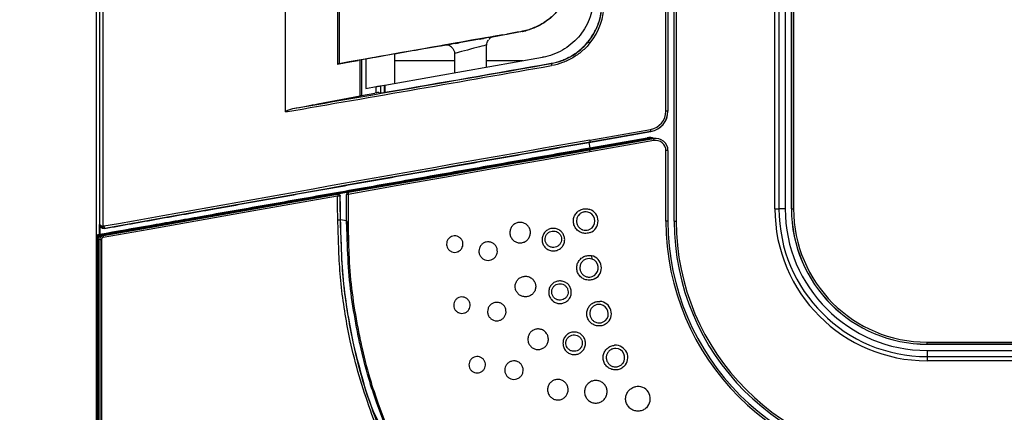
# Model space of a CAD drawing. Header units: millimetres. Extents: x 25 to 1935, y 715 to 2336.
# Tile 5 of 252: x 161 to 209, y 889 to 908. Entities that reach past the tile are written whole.
import ezdxf

# ---------------------------------------------------------------- set-up
doc = ezdxf.new("R2010")
doc.units = ezdxf.units.MM
doc.header["$LTSCALE"] = 2
doc.layers.get('0').update_dxf_attribs({"color": 2})
doc.styles.add('FS2312', font='simsun.ttf', dxfattribs={"width": 0.8})
doc.dimstyles.new('STANDARD$0', dxfattribs={"dimtxt": 3.5, "dimasz": 3, "dimexe": 1.5, "dimexo": 0.5, "dimgap": 1.5, "dimtad": 1, "dimdec": 1, "dimlfac": 5, "dimdsep": 46, "dimtxsty": 'FS2312', "dimblk1": 'OPEN', "dimblk2": 'OPEN', "dimsah": 1, "dimcen": 0, "dimclrd": 4, "dimclre": 4, "dimclrt": 4, "dimadec": 0, "dimazin": 0, "dimtfac": 1, "dimtdec": 1, "dimtmove": 1, "dimatfit": 0, "dimldrblk": 'OPEN', "dimfxl": 1, "dimtolj": 1, "dimtzin": 0, "dimlwd": 18, "dimlwe": 18, "dimarcsym": 1})

# ---------------------------------------------------------------- blocks, each defined once
blk = doc.blocks.new('_OPEN')
at = {"color": 0}
for p, q in [((-0.966, 0.259), (0, 0)), ((0, 0), (-1, 0)), ((0, 0), (-0.966, -0.259))]:
    blk.add_line(p, q, dxfattribs=at)
blk = doc.blocks.new('*D31')
at = {"color": 4, "lineweight": 18, "transparency": 16777216}
for p, q in [((172.361, 1048.811), (138.974, 1048.811)), ((140.474, 1045.811), (140.474, 861.811)), ((172.361, 858.811), (138.974, 858.811))]:
    blk.add_line(p, q, dxfattribs=at)
at = {"layer": 'Defpoints', "color": 0, "transparency": 16777216}
for p in [(172.861, 1048.811), (140.474, 858.811), (172.861, 858.811)]:
    blk.add_point(p, dxfattribs=at)
at = {"color": 4, "lineweight": 18, "transparency": 16777216, "xscale": 3, "yscale": 3, "zscale": 3}
for p, rotation in [((140.474, 1048.811), 90), ((140.474, 858.811), 270)]:
    blk.add_blockref('_OPEN', p, dxfattribs=dict(at, rotation=rotation))
at = {"color": 4, "transparency": 16777216, "insert": (137.224, 953.811), "char_height": 3.5, "attachment_point": 5, "rotation": 90, "style": 'FS2312'}
blk.add_mtext('\\A1;950', dxfattribs=at)

msp = doc.modelspace()

# ---------------------------------------------------------------- linework, layer by layer
at = {"color": 2, "linetype": 'Continuous', "lineweight": 30}
for p, q in [((164.691, 866.78), (164.691, 1040.841)), ((164.86, 898.449), (164.86, 1009.173)), ((164.995, 1009.262), (164.995, 898.36)), ((192.791, 898.611), (192.791, 1009.011)), ((192.891, 1009.011), (192.891, 898.611)), ((197.691, 899.211), (197.691, 1008.411)), ((197.891, 1008.411), (197.891, 899.211)), ((198.191, 1008.411), (198.191, 899.211)), ((198.496, 1008.411), (198.496, 899.211)), ((198.498, 899.211), (198.498, 1008.411)), ((198.598, 1008.411), (198.598, 899.211)), ((173.891, 903.926), (173.891, 1003.696)), ((192.389, 903.955), (192.389, 1003.667)), ((192.489, 1003.667), (192.489, 903.955)), ((192.491, 1003.667), (192.491, 903.955)), ((176.413, 1001.372), (176.413, 906.25)), ((176.492, 1001.357), (176.492, 906.265)), ((184.163, 907.617), (183.521, 907.496)), ((185.422, 907.84), (183.953, 907.564)), ((184.163, 907.617), (184.163, 907.618)), ((184.443, 907.671), (184.664, 907.71)), ((185.422, 907.84), (185.422, 907.842)), ((181.726, 907.173), (180.326, 906.94)), ((182.144, 907.254), (181.52, 907.151)), ((181.52, 907.152), (181.52, 907.151)), ((182.144, 907.254), (182.144, 907.262)), ((182.291, 907.287), (182.33, 907.287)), ((183.289, 907.464), (183.289, 907.463)), ((183.332, 907.463), (183.289, 907.463)), ((183.332, 907.463), (183.332, 907.472)), ((183.521, 907.505), (183.521, 907.496)), ((183.671, 906.101), (183.671, 907.177)), ((179.191, 906.74), (179.191, 905.311)), ((182.111, 906.761), (182.111, 905.826)), ((176.49, 906.263), (177.015, 906.355)), ((177.516, 904.706), (177.516, 906.443)), ((177.58, 906.455), (177.58, 904.72)), ((177.791, 906.492), (177.791, 905.064)), ((182.111, 906.411), (179.191, 906.411)), ((185.43, 906.411), (183.671, 906.411)), ((186.812, 906.276), (186.81, 906.288)), ((178.504, 905.19), (178.695, 905.223)), ((178.504, 905.19), (178.504, 904.86)), ((178.695, 904.869), (178.695, 905.223)), ((178.712, 905.226), (178.712, 904.872)), ((175.46, 904.309), (177.516, 904.706)), ((177.58, 904.726), (178.23, 904.84)), ((177.791, 905.064), (178.305, 905.155)), ((178.305, 904.853), (178.305, 905.155)), ((178.43, 904.872), (178.568, 904.85)), ((192.489, 903.955), (192.389, 903.955)), ((192.489, 903.955), (192.491, 903.955)), ((188.639, 902.436), (191.665, 902.97)), ((188.691, 902.55), (191.647, 903.071)), ((191.664, 902.972), (188.709, 902.451)), ((191.665, 902.97), (191.664, 902.972)), ((188.639, 902.436), (188.686, 902.174)), ((188.674, 902.078), (191.787, 902.627)), ((188.686, 902.174), (191.478, 902.666)), ((188.691, 902.121), (191.487, 902.614)), ((191.804, 902.528), (188.691, 901.979)), ((191.485, 902.627), (188.692, 902.134)), ((191.487, 902.614), (191.485, 902.627)), ((188.682, 902.173), (188.686, 902.174)), ((188.684, 902.12), (188.691, 902.121)), ((188.689, 902.134), (188.691, 902.121)), ((188.692, 902.134), (188.689, 902.134)), ((192.391, 898.611), (192.391, 902.036)), ((192.491, 902.036), (192.391, 902.036)), ((192.491, 902.036), (192.491, 898.611)), ((176.939, 900.009), (176.43, 899.919)), ((176.941, 899.91), (176.857, 899.91)), ((176.546, 899.822), (176.524, 899.818)), ((197.691, 899.211), (197.891, 899.211)), ((198.191, 899.211), (197.891, 899.211)), ((198.496, 899.211), (198.498, 899.211)), ((198.498, 899.211), (198.598, 899.211)), ((176.544, 898.672), (176.565, 898.668)), ((176.859, 898.616), (176.565, 898.668)), ((176.895, 897.625), (176.859, 898.615)), ((192.491, 898.611), (192.391, 898.611)), ((192.791, 898.611), (192.891, 898.611)), ((164.832, 897.975), (164.834, 898.442)), ((164.834, 898.442), (164.86, 898.449)), ((165.104, 898.255), (165.078, 898.247)), ((164.755, 866.844), (164.755, 897.862)), ((164.782, 897.862), (164.755, 897.862)), ((164.763, 897.95), (164.832, 897.975)), ((164.866, 897.712), (164.767, 897.694)), ((164.767, 897.694), (164.767, 870.83)), ((164.925, 897.888), (164.782, 897.862)), ((164.782, 897.862), (164.782, 897.765)), ((164.866, 897.712), (164.933, 897.712)), ((164.866, 871.439), (164.866, 897.712)), ((164.933, 897.712), (164.933, 871.433)), ((164.938, 897.892), (165.034, 897.909)), ((176.894, 897.64), (176.884, 897.941)), ((176.895, 897.61), (176.894, 897.638)), ((188.801, 896.759), (188.79, 896.917)), ((205.091, 892.618), (205.091, 892.718)), ((205.091, 892.718), (314.291, 892.718)), ((314.291, 892.618), (205.091, 892.618)), ((205.091, 892.618), (205.091, 892.616)), ((205.091, 892.616), (218.615, 892.616)), ((205.091, 892.311), (205.091, 892.011)), ((205.091, 892.311), (314.291, 892.311)), ((205.091, 892.011), (205.091, 891.811)), ((205.091, 892.011), (314.291, 892.011)), ((314.291, 891.811), (205.091, 891.811))]:
    msp.add_line(p, q, dxfattribs=at)
at = {"color": 2, "linetype": 'Continuous', "lineweight": 30, "flags": 128}
for points in [[(188.614, 907.332), (188.616, 907.331), (188.62, 907.327), (188.627, 907.321), (188.637, 907.313), (188.649, 907.304), (188.662, 907.293), (188.676, 907.281), (188.691, 907.269)], [(178.712, 905.226), (181.266, 905.677), (183.827, 906.128), (186.392, 906.581)], [(178.305, 905.155), (178.342, 905.161), (178.378, 905.167), (178.412, 905.173), (178.441, 905.179), (178.466, 905.183), (178.485, 905.186), (178.498, 905.189), (178.504, 905.19)], [(178.695, 905.223), (178.698, 905.224), (178.704, 905.225), (178.712, 905.226)], [(191.664, 902.972), (191.664, 902.974), (191.663, 902.98), (191.661, 902.989), (191.659, 903.002), (191.657, 903.016), (191.654, 903.033), (191.65, 903.052), (191.647, 903.071)], [(188.709, 902.451), (188.708, 902.453), (188.707, 902.459), (188.706, 902.468), (188.704, 902.48), (188.701, 902.495), (188.698, 902.512), (188.695, 902.531), (188.691, 902.55)], [(191.485, 902.627), (191.485, 902.627), (191.484, 902.63), (191.484, 902.633), (191.483, 902.638), (191.482, 902.644), (191.48, 902.651), (191.479, 902.658), (191.478, 902.666)], [(191.738, 902.618), (191.618, 902.635), (191.485, 902.627)], [(191.487, 902.614), (191.617, 902.623), (191.706, 902.612)], [(191.487, 902.614), (191.487, 902.613), (191.488, 902.611), (191.488, 902.607), (191.489, 902.602), (191.49, 902.596), (191.491, 902.59), (191.493, 902.582), (191.494, 902.575)], [(191.787, 902.627), (191.787, 902.625), (191.788, 902.619), (191.79, 902.61), (191.792, 902.598), (191.795, 902.583), (191.798, 902.566), (191.801, 902.547), (191.804, 902.528)], [(176.939, 900.009), (179.272, 900.42), (181.614, 900.833), (183.963, 901.247), (186.317, 901.662), (188.674, 902.078)], [(188.691, 901.979), (186.332, 901.564), (183.974, 901.149), (181.622, 900.734), (179.277, 900.321), (176.941, 899.91)], [(188.674, 902.078), (188.674, 902.076), (188.675, 902.07), (188.677, 902.061), (188.679, 902.049), (188.682, 902.034), (188.685, 902.017), (188.688, 901.999), (188.691, 901.979)], [(188.692, 902.134), (188.692, 902.135), (188.692, 902.137), (188.691, 902.141), (188.69, 902.146), (188.689, 902.152), (188.688, 902.159), (188.687, 902.166), (188.686, 902.174)], [(188.691, 902.121), (188.691, 902.12), (188.692, 902.118), (188.692, 902.114), (188.693, 902.109), (188.694, 902.103), (188.695, 902.097), (188.697, 902.089), (188.698, 902.082)], [(165.034, 897.909), (167.27, 898.304), (169.528, 898.702), (171.806, 899.103), (174.1, 899.508), (176.409, 899.915)], [(176.409, 899.915), (176.426, 899.918), (176.43, 899.919)], [(176.859, 898.618), (176.858, 899.036), (176.857, 899.473), (176.857, 899.491), (176.857, 899.91)], [(176.941, 899.91), (176.942, 899.491), (176.942, 899.071), (176.943, 898.652), (176.943, 898.232), (176.944, 897.647)], [(176.41, 899.817), (174.098, 899.41), (171.8, 899.005), (169.52, 898.603), (167.259, 898.205), (165.019, 897.811)], [(176.429, 898.67), (176.426, 898.84), (176.421, 899.166), (176.415, 899.491), (176.41, 899.817)], [(176.565, 898.668), (176.554, 899.314), (176.546, 899.822)], [(164.861, 898.347), (164.86, 898.267), (164.859, 897.973)], [(165.055, 898.353), (165.059, 898.333), (165.064, 898.314), (165.07, 898.297), (165.076, 898.282), (165.083, 898.27), (165.091, 898.261), (165.098, 898.256), (165.104, 898.255)], [(164.878, 897.936), (164.871, 897.933), (164.843, 897.923), (164.809, 897.91)], [(164.859, 897.973), (164.86, 897.966), (164.862, 897.958), (164.865, 897.952), (164.867, 897.946), (164.87, 897.942), (164.873, 897.938), (164.875, 897.936), (164.878, 897.936)], [(165.034, 897.909), (165.028, 897.907), (165.024, 897.9), (165.02, 897.891), (165.017, 897.879), (165.016, 897.864), (165.016, 897.847), (165.017, 897.829), (165.019, 897.811)]]:
    msp.add_lwpolyline(points, dxfattribs=at)
at = {"color": 2, "linetype": 'Continuous', "lineweight": 30}
for centre, radius, start, end in [((186.291, 909.228), 2.998, 320.7711, 0), ((186.291, 909.228), 3.098, 320.7711, 0), ((187.848, 906.382), 1.041, 185.8312, 191.3117), ((191.491, 903.955), 0.897, 280, 0), ((191.491, 903.955), 0.997, 280, 0), ((191.491, 903.955), 1, 280, 0), ((191.591, 902.023), 0.653, 68.9422, 100), ((191.891, 902.036), 0.6, 0, 100), ((191.891, 902.036), 0.5, 0, 100), ((193.995, 903.09), 5.392, 189.7945, 190.2195), ((172.73, 899.285), 16.204, 9.9363, 10.0777), ((176.563, 899.867), 0.161, 162.6531, 198.2416), ((176.425, 899.817), 0.0992, 0.7019, 99.1675), ((176.957, 899.91), 0.1, 100.0044, 180.0827), ((177.1, 899.962), 0.167, 163.755, 197.9787), ((176.71, 883.708), 16.112, 90.6604, 91.0668), ((188.491, 898.611), 0.6, 290.4853, 70.5288), ((188.491, 898.611), 0.45, 297.1331, 63.5921), ((205.091, 899.211), 7.4, 180, 270), ((205.091, 899.211), 7.2, 180, 270), ((205.091, 899.211), 6.9, 180, 270), ((205.091, 899.211), 6.595, 180, 270), ((205.091, 899.211), 6.593, 180, 270), ((205.091, 899.211), 6.493, 180, 270), ((176.927, 898.618), 0.0683, 180.2681, 182.4088), ((204.491, 898.611), 12.1, 180, 270), ((204.491, 898.611), 12, 180, 270), ((204.491, 898.611), 11.7, 180, 270), ((204.491, 898.611), 11.6, 180, 270), ((165.085, 898.306), 0.105, 149.1453, 201.128), ((164.803, 897.95), 0.04, 180.0695, 279.4091), ((164.856, 898.102), 0.129, 259.2568, 271.4481), ((164.872, 897.975), 0.04, 180.0707, 279.4237), ((177.008, 895.408), 2.24, 91.6347, 92.926), ((188.654, 896.334), 0.6, 298.666, 77.6949), ((188.654, 896.334), 0.45, 305.3168, 71.0493), ((189.139, 894.103), 0.6, 306.8484, 85.8768), ((189.139, 894.103), 0.45, 313.4952, 79.229), ((189.937, 891.964), 0.6, 315.0318, 94.0579), ((189.937, 891.964), 0.45, 321.6784, 87.4125), ((191.031, 889.961), 0.6, 323.2138, 102.2429)]:
    msp.add_arc(centre, radius, start, end, dxfattribs=at)
for centre, major_axis, ratio, start_param, end_param in [((184.885, 907.497), (41, 7.225), 0.005968, 1.580528, 1.7759), ((182.822, 907.363), (1.18, 0.208), 0.005968, 0.288718, 2.761391), ((184.885, 907.497), (40.5, 7.137), 0.005968, 1.592031, 1.604384), ((183.987, 907.586), (0.2, 0.035), 0.005968, 5.793441, 7.875216), ((184.689, 907.686), (4.6, 0.811), 0.005968, 1.43207, 1.575116), ((181.692, 907.181), (0.2, 0.035), 0.005968, 1.649044, 3.677078), ((184.885, 907.497), (40.5, 7.137), 0.005968, 1.63913, 1.649044), ((182.091, 907.252), (0.2, 0.035), 0.005968, 0.033855, 1.63913), ((182.891, 906.969), (0.78, 0.208), 0.008692, 0.000302, 3.141887), ((182.23, 907.269), (0.1, 0.0176), 0.005968, 3.677078, 6.31704), ((183.489, 907.499), (0.2, 0.035), 0.005968, 1.604384, 3.175447), ((183.432, 907.481), (0.1, 0.0176), 0.005968, 3.175447, 5.793441), ((184.885, 907.497), (40.5, 7.137), 0.005968, 1.687408, 1.75502), ((180.154, 906.909), (0.2, 0.035), 0.005968, 0.535486, 1.687408), ((188.691, 907.815), (74, 13.034), 0.017168, 4.508007, 4.684165), ((188.674, 907.914), (73.9, 13.034), 0.01719, 4.512771, 4.684157), ((176.513, 906.268), (0.1, 0.0176), 0.005968, 1.7759, 4.484444), ((177.24, 906.401), (1, 0.176), 0.005968, 4.484444, 4.896613), ((188.691, 907.917), (73.2, 12.911), 0.01719, 4.572997, 4.68365), ((177.38, 904.685), (0.2, 0.035), 0.01719, 5.459849, 6.280153), ((178.23, 904.837), (0.2, 0.035), 0.01719, 0.049328, 1.567764), ((178.768, 904.885), (0.2, 0.035), 0.01719, 3.190921, 4.572997), ((173.891, 904.063), (2.3, 0.406), 0.01719, 4.861389, 5.459849), ((188.691, 901.895), (74, 13.032), 0.008583, 1.569285, 1.894392), ((188.709, 901.796), (73.9, 13.032), 0.008594, 1.569281, 1.894388), ((165.06, 898.449), (0.2, -0.011), 0.485043, 3.255851, 4.413426), ((165.06, 898.449), (0.158, -0.128), 0.955275, 3.846385, 5.00396)]:
    msp.add_ellipse(centre, major_axis=major_axis, ratio=ratio, start_param=start_param, end_param=end_param, dxfattribs=at)
for points, knots in [([(188.871, 909.535), (188.863, 909.366), (188.846, 909.029), (188.715, 908.537), (188.508, 908.074), (188.225, 907.652), (187.875, 907.284), (187.47, 906.979), (187.018, 906.748), (186.65, 906.63), (186.439, 906.589), (186.392, 906.581)], [0, 0, 0, 0, 0.120778, 0.241557, 0.362337, 0.483115, 0.603886, 0.724657, 0.845412, 0.966168, 1, 1, 1, 1]), ([(187.292, 909.07), (187.183, 908.931), (186.961, 908.651), (186.542, 908.31), (186.058, 908.036), (185.639, 907.888), (185.384, 907.838), (185.32, 907.826)], [0, 0, 0, 0, 0.226772, 0.45973, 0.686664, 0.922145, 1, 1, 1, 1]), ([(186.81, 906.288), (186.982, 906.318), (187.15, 906.363), (187.393, 906.452), (187.473, 906.485), (187.631, 906.558), (187.708, 906.599), (187.936, 906.73), (188.078, 906.829), (188.276, 906.996), (188.34, 907.054), (188.463, 907.177), (188.522, 907.242), (188.691, 907.442), (188.79, 907.584), (188.92, 907.809), (188.96, 907.886), (189.034, 908.043), (189.067, 908.125), (189.157, 908.37), (189.201, 908.538), (189.247, 908.793), (189.258, 908.879), (189.273, 909.053), (189.277, 909.141), (189.277, 909.228)], [0, 0, 0, 0, 0.125, 0.125, 0.1875, 0.1875, 0.25, 0.25, 0.375, 0.375, 0.4375, 0.4375, 0.5, 0.5, 0.625, 0.625, 0.6875, 0.6875, 0.75, 0.75, 0.875, 0.875, 0.9375, 0.9375, 1, 1, 1, 1]), ([(187.164, 908.876), (187.061, 908.764), (186.853, 908.538), (186.483, 908.263), (186.074, 908.04), (185.763, 907.926), (185.59, 907.881), (185.572, 907.876)], [0, 0, 0, 0, 0.24742, 0.499744, 0.732433, 0.971207, 1, 1, 1, 1]), ([(183.953, 907.564), (183.905, 907.549), (183.84, 907.528), (183.786, 907.448), (183.771, 907.425)], [0, 0, 0, 0, 0.718241, 1, 1, 1, 1]), ([(185.394, 907.835), (185.412, 907.839), (185.447, 907.846), (185.511, 907.861), (185.552, 907.871), (185.572, 907.876)], [0, 0, 0, 0, 0.3379862, 0.6898163, 1, 1, 1, 1]), ([(181.988, 907.036), (181.942, 907.084), (181.859, 907.168), (181.766, 907.171), (181.726, 907.173)], [0, 0, 0, 0, 0.561491, 1, 1, 1, 1]), ([(183.679, 907.176), (183.677, 907.198), (183.672, 907.261), (183.705, 907.35), (183.746, 907.406), (183.763, 907.43)], [0, 0, 0, 0, 0.238889, 0.676414, 1, 1, 1, 1]), ([(186.812, 906.276), (186.991, 906.317), (187.357, 906.402), (187.842, 906.646), (188.273, 906.954), (188.499, 907.205), (188.614, 907.332)], [0, 0, 0, 0, 0.258499, 0.526311, 0.759772, 1, 1, 1, 1]), ([(188.691, 907.269), (188.574, 907.125), (188.445, 906.994), (188.236, 906.815), (188.164, 906.759), (188.014, 906.652), (187.935, 906.601), (187.696, 906.461), (187.53, 906.383), (187.187, 906.257), (187.01, 906.21), (186.827, 906.177)], [0, 0, 0, 0, 0.25, 0.25, 0.375, 0.375, 0.5, 0.5, 0.75, 0.75, 1, 1, 1, 1]), ([(181.991, 907.039), (182.01, 907.021), (182.063, 906.969), (182.107, 906.868), (182.105, 906.791), (182.104, 906.762)], [0, 0, 0, 0, 0.255024, 0.716951, 1, 1, 1, 1]), ([(173.891, 903.926), (173.891, 903.934), (173.896, 903.942), (173.907, 903.954), (173.913, 903.96), (173.933, 903.975), (173.947, 903.983), (173.991, 904.006), (174.021, 904.019), (174.113, 904.054), (174.175, 904.072), (174.24, 904.084)], [0, 0, 0, 0, 0.0625, 0.0625, 0.125, 0.125, 0.25, 0.25, 0.5, 0.5, 1, 1, 1, 1]), ([(165.078, 898.247), (165.949, 898.404), (167.691, 898.716), (170.449, 899.209), (173.341, 899.725), (176.369, 900.264), (179.418, 900.805), (182.483, 901.349), (185.558, 901.893), (187.612, 902.255), (188.639, 902.436)], [0, 0, 0, 0, 0.114522, 0.229045, 0.357538, 0.48603, 0.614523, 0.743015, 0.871508, 1, 1, 1, 1]), ([(164.809, 897.91), (164.902, 897.927), (165.925, 898.107), (167.892, 898.454), (170.743, 898.956), (173.628, 899.465), (176.568, 899.984), (179.551, 900.51), (182.58, 901.044), (185.626, 901.581), (187.665, 901.94), (188.684, 902.12)], [0, 0, 0, 0, 0.01207, 0.133289, 0.254508, 0.37651, 0.498513, 0.623457, 0.748402, 0.874201, 1, 1, 1, 1]), ([(164.859, 897.973), (165.667, 898.116), (167.284, 898.401), (169.947, 898.87), (172.843, 899.381), (175.976, 899.933), (179.132, 900.489), (182.306, 901.049), (185.491, 901.61), (187.618, 901.985), (188.682, 902.173)], [0, 0, 0, 0, 0.105197, 0.210395, 0.341996, 0.473597, 0.605198, 0.736799, 0.868399, 1, 1, 1, 1]), ([(188.689, 902.134), (186.668, 901.777), (184.651, 901.422), (181.631, 900.889), (180.626, 900.712), (178.622, 900.359), (177.622, 900.182), (175.629, 899.831), (174.635, 899.656), (172.658, 899.307), (171.673, 899.134), (169.713, 898.788), (168.737, 898.616), (166.799, 898.274), (165.836, 898.105), (164.878, 897.936)], [0, 0, 0, 0, 0.25, 0.25, 0.375, 0.375, 0.5, 0.5, 0.625, 0.625, 0.75, 0.75, 0.875, 0.875, 1, 1, 1, 1]), ([(188.691, 902.081), (188.62, 902.068), (187.555, 901.88), (185.495, 901.517), (182.511, 900.99), (179.651, 900.486), (177.794, 900.158), (176.927, 900.005)], [0, 0, 0, 0, 0.018073, 0.270534, 0.522995, 0.77712, 1, 1, 1, 1]), ([(176.418, 899.915), (175.471, 899.748), (173.53, 899.406), (170.619, 898.892), (167.749, 898.386), (165.884, 898.057), (164.986, 897.899)], [0, 0, 0, 0, 0.244412, 0.501172, 0.759688, 1, 1, 1, 1]), ([(176.43, 899.919), (176.441, 899.92), (176.464, 899.921), (176.496, 899.91), (176.522, 899.888), (176.542, 899.858), (176.545, 899.835), (176.546, 899.822)], [0, 0, 0, 0, 0.195909, 0.391841, 0.587444, 0.782658, 1, 1, 1, 1]), ([(176.524, 899.818), (176.528, 899.602), (176.532, 899.385), (176.537, 899.059), (176.54, 898.894), (176.543, 898.729), (176.544, 898.672)], [0, 0, 0, 0, 0.567371, 0.568041, 0.852057, 1, 1, 1, 1]), ([(188.222, 898.075), (188.186, 898.095), (188.092, 898.15), (187.974, 898.286), (187.895, 898.475), (187.884, 898.68), (187.941, 898.877), (188.06, 899.044), (188.228, 899.163), (188.425, 899.218), (188.585, 899.21), (188.67, 899.183), (188.691, 899.177)], [0, 0, 0, 0, 0.068971, 0.180765, 0.29256, 0.40435, 0.516137, 0.627925, 0.739717, 0.851514, 0.963308, 1, 1, 1, 1]), ([(188.691, 899.014), (188.656, 899.028), (188.575, 899.061), (188.433, 899.065), (188.286, 899.021), (188.177, 898.941), (188.095, 898.836), (188.044, 898.711), (188.036, 898.558), (188.079, 898.41), (188.169, 898.285), (188.264, 898.218), (188.323, 898.194), (188.336, 898.189)], [0, 0, 0, 0, 0.077084, 0.180839, 0.284597, 0.388354, 0.453326, 0.557055, 0.660784, 0.764506, 0.868234, 0.971975, 1, 1, 1, 1]), ([(176.429, 898.67), (176.442, 898.671), (176.468, 898.671), (176.504, 898.672), (176.532, 898.672), (176.54, 898.672), (176.544, 898.672)], [0, 0, 0, 0, 0.249985, 0.499991, 0.749996, 1, 1, 1, 1]), ([(178.686, 887.563), (178.664, 887.624), (178.44, 888.238), (178.01, 889.402), (177.45, 891.073), (177.049, 892.638), (176.786, 894.079), (176.595, 895.382), (176.494, 896.695), (176.461, 897.792), (176.437, 898.45), (176.429, 898.67)], [0, 0, 0, 0, 0.0171891, 0.1718565, 0.3265037, 0.4808484, 0.5962369, 0.7116078, 0.8268581, 0.9421738, 1, 1, 1, 1]), ([(176.544, 898.672), (176.544, 898.672), (176.544, 898.453), (176.583, 897.796), (176.606, 896.703), (176.709, 895.394), (176.9, 894.096), (177.16, 892.637), (177.605, 891.04), (178.071, 889.293), (178.793, 888.204), (178.793, 887.597), (178.793, 887.597)], [0, 0, 0, 0, 0.000001, 0.057871, 0.173165, 0.288392, 0.403709, 0.519044, 0.679124, 0.839547, 0.999999, 1, 1, 1, 1]), ([(178.802, 887.594), (178.552, 888.253), (178.05, 889.574), (177.401, 891.598), (177.011, 893.534), (176.725, 895.331), (176.611, 896.997), (176.58, 898.11), (176.565, 898.668)], [0, 0, 0, 0, 0.186119, 0.373291, 0.560115, 0.706423, 0.85275, 1, 1, 1, 1]), ([(176.859, 898.618), (176.859, 898.618), (176.859, 898.618), (176.859, 898.617), (176.859, 898.615), (176.86, 898.605), (176.865, 898.558), (176.884, 898.371), (176.912, 898.057), (176.934, 897.78), (176.944, 897.647)], [0, 0, 0, 0, 0.001626, 0.003513, 0.006423, 0.015902, 0.046168, 0.158027, 0.596066, 1, 1, 1, 1]), ([(176.894, 897.645), (176.89, 897.778), (176.88, 898.054), (176.869, 898.366), (176.861, 898.554), (176.859, 898.601), (176.859, 898.612), (176.859, 898.615), (176.859, 898.615), (176.859, 898.615), (176.859, 898.615)], [0, 0, 0, 0, 0.409343, 0.851453, 0.962045, 0.989813, 0.996847, 0.998462, 0.999329, 1, 1, 1, 1]), ([(176.859, 898.615), (176.859, 898.615), (176.859, 898.615), (176.859, 898.615), (176.859, 898.615)], [0, 0, 0, 0, 0.930128, 1, 1, 1, 1]), ([(184.8, 898.048), (184.805, 898.104), (184.816, 898.217), (184.902, 898.366), (185.029, 898.48), (185.187, 898.545), (185.358, 898.554), (185.522, 898.506), (185.662, 898.407), (185.76, 898.266), (185.806, 898.102), (185.795, 897.931), (185.729, 897.774), (185.614, 897.647), (185.463, 897.566), (185.294, 897.539), (185.126, 897.569), (184.977, 897.654), (184.865, 897.783), (184.807, 897.922), (184.802, 898.013), (184.8, 898.048)], [0, 0, 0, 0, 0.053607, 0.107213, 0.160854, 0.214565, 0.268327, 0.322099, 0.375846, 0.429548, 0.483207, 0.536835, 0.590455, 0.64409, 0.69776, 0.751477, 0.805235, 0.859009, 0.912759, 0.966448, 1, 1, 1, 1]), ([(164.834, 898.442), (164.834, 898.441), (164.834, 898.427), (164.839, 898.394), (164.853, 898.364), (164.861, 898.347)], [0, 0, 0, 0, 0.012261, 0.459876, 1, 1, 1, 1]), ([(165.078, 898.247), (165.053, 898.245), (165.003, 898.242), (164.931, 898.269), (164.885, 898.309), (164.866, 898.338), (164.861, 898.347)], [0, 0, 0, 0, 0.29925, 0.598965, 0.88376, 1, 1, 1, 1]), ([(165.104, 898.255), (165.079, 898.253), (165.039, 898.249), (165.002, 898.263), (164.988, 898.268)], [0, 0, 0, 0, 0.624105, 1, 1, 1, 1]), ([(186.367, 897.706), (186.373, 897.768), (186.385, 897.892), (186.48, 898.056), (186.619, 898.181), (186.794, 898.253), (186.982, 898.263), (187.162, 898.21), (187.315, 898.101), (187.423, 897.946), (187.474, 897.765), (187.462, 897.577), (187.389, 897.404), (187.262, 897.265), (187.097, 897.175), (186.911, 897.146), (186.726, 897.179), (186.562, 897.272), (186.439, 897.414), (186.376, 897.567), (186.369, 897.668), (186.367, 897.706)], [0, 0, 0, 0, 0.053663, 0.107324, 0.161, 0.214698, 0.26841, 0.322122, 0.375822, 0.429511, 0.48319, 0.536864, 0.590537, 0.644214, 0.697895, 0.751587, 0.805291, 0.859005, 0.912714, 0.966406, 1, 1, 1, 1]), ([(186.871, 897.327), (186.917, 897.327), (187.007, 897.327), (187.134, 897.383), (187.235, 897.474), (187.3, 897.595), (187.321, 897.731), (187.297, 897.865), (187.229, 897.984), (187.126, 898.074), (186.998, 898.125), (186.861, 898.131), (186.73, 898.091), (186.62, 898.009), (186.542, 897.896), (186.507, 897.764), (186.517, 897.627), (186.572, 897.502), (186.665, 897.402), (186.772, 897.344), (186.844, 897.332), (186.871, 897.327)], [0, 0, 0, 0, 0.053716, 0.107432, 0.161137, 0.214824, 0.268495, 0.322158, 0.375824, 0.429494, 0.483181, 0.536887, 0.590605, 0.644327, 0.698033, 0.751713, 0.805367, 0.859015, 0.912678, 0.966369, 1, 1, 1, 1]), ([(188.701, 898.049), (188.636, 898.032), (188.505, 897.997), (188.337, 898.023), (188.249, 898.063), (188.222, 898.075)], [0, 0, 0, 0, 0.409665, 0.819326, 1, 1, 1, 1]), ([(188.336, 898.189), (188.385, 898.176), (188.483, 898.151), (188.609, 898.171), (188.676, 898.201), (188.696, 898.211)], [0, 0, 0, 0, 0.408294, 0.816604, 1, 1, 1, 1]), ([(164.755, 897.862), (164.755, 897.871), (164.755, 897.89), (164.756, 897.914), (164.758, 897.934), (164.761, 897.947), (164.762, 897.949), (164.763, 897.95)], [0, 0, 0, 0, 0.1950401, 0.3894494, 0.5986056, 0.8268154, 1, 1, 1, 1]), ([(164.767, 897.694), (164.769, 897.715), (164.773, 897.758), (164.804, 897.815), (164.851, 897.86), (164.899, 897.884), (164.929, 897.891), (164.938, 897.892)], [0, 0, 0, 0, 0.217196, 0.434044, 0.659625, 0.904415, 1, 1, 1, 1]), ([(164.809, 897.91), (164.807, 897.91), (164.803, 897.908), (164.796, 897.901), (164.79, 897.89), (164.785, 897.877), (164.783, 897.867), (164.782, 897.862)], [0, 0, 0, 0, 0.1802383, 0.4199462, 0.6344855, 0.8236215, 1, 1, 1, 1]), ([(164.866, 897.712), (164.868, 897.733), (164.872, 897.778), (164.907, 897.84), (164.963, 897.889), (165.01, 897.903), (165.034, 897.909)], [0, 0, 0, 0, 0.222644, 0.476768, 0.741018, 1, 1, 1, 1]), ([(165.019, 897.811), (165.007, 897.808), (164.983, 897.801), (164.955, 897.776), (164.937, 897.745), (164.934, 897.722), (164.933, 897.712)], [0, 0, 0, 0, 0.266336, 0.533149, 0.783777, 1, 1, 1, 1]), ([(179.106, 887.681), (178.844, 888.365), (178.482, 889.314), (178.101, 890.407), (177.809, 891.353), (177.568, 892.316), (177.372, 893.287), (177.195, 894.262), (177.001, 895.523), (176.922, 896.796), (176.899, 897.504), (176.894, 897.645)], [0, 0, 0, 0, 0.214148, 0.29686, 0.338241, 0.503771, 0.586439, 0.627757, 0.793233, 0.958723, 1, 1, 1, 1]), ([(176.944, 897.647), (176.949, 897.506), (176.973, 896.8), (177.051, 895.529), (177.245, 894.271), (177.422, 893.299), (177.617, 892.329), (177.858, 891.369), (178.15, 890.425), (178.53, 889.333), (178.893, 888.386), (179.154, 887.701)], [0, 0, 0, 0, 0.041323, 0.206693, 0.37209, 0.413414, 0.496069, 0.66147, 0.702798, 0.785465, 1, 1, 1, 1]), ([(181.719, 897.487), (181.724, 897.532), (181.733, 897.622), (181.801, 897.741), (181.902, 897.832), (182.029, 897.885), (182.165, 897.892), (182.297, 897.854), (182.409, 897.774), (182.488, 897.662), (182.525, 897.53), (182.516, 897.394), (182.463, 897.268), (182.372, 897.167), (182.252, 897.102), (182.116, 897.08), (181.981, 897.104), (181.862, 897.171), (181.772, 897.275), (181.726, 897.387), (181.721, 897.459), (181.719, 897.487)], [0, 0, 0, 0, 0.053409, 0.106812, 0.160327, 0.214064, 0.267994, 0.322, 0.375938, 0.429711, 0.483291, 0.536731, 0.590133, 0.643608, 0.697246, 0.751075, 0.805048, 0.859046, 0.912927, 0.966595, 1, 1, 1, 1]), ([(183.293, 897.147), (183.298, 897.197), (183.308, 897.298), (183.385, 897.433), (183.499, 897.535), (183.641, 897.594), (183.795, 897.602), (183.943, 897.559), (184.069, 897.469), (184.157, 897.343), (184.199, 897.195), (184.189, 897.041), (184.129, 896.9), (184.026, 896.786), (183.891, 896.713), (183.739, 896.688), (183.587, 896.715), (183.453, 896.791), (183.352, 896.908), (183.3, 897.033), (183.295, 897.115), (183.293, 897.147)], [0, 0, 0, 0, 0.053524, 0.107046, 0.160636, 0.214359, 0.26819, 0.322059, 0.375884, 0.429613, 0.483238, 0.53679, 0.590324, 0.643893, 0.69755, 0.751311, 0.805156, 0.859022, 0.912826, 0.966507, 1, 1, 1, 1]), ([(188.942, 895.807), (188.88, 895.781), (188.755, 895.728), (188.548, 895.732), (188.355, 895.8), (188.195, 895.93), (188.087, 896.105), (188.043, 896.305), (188.068, 896.509), (188.159, 896.693), (188.306, 896.837), (188.492, 896.923), (188.658, 896.941), (188.753, 896.925), (188.782, 896.92)], [0, 0, 0, 0, 0.087461, 0.174923, 0.262385, 0.349847, 0.437311, 0.524773, 0.612233, 0.699691, 0.787154, 0.874618, 0.96208, 1, 1, 1, 1]), ([(188.8, 896.759), (188.751, 896.771), (188.652, 896.794), (188.499, 896.765), (188.365, 896.69), (188.264, 896.574), (188.206, 896.431), (188.199, 896.278), (188.243, 896.13), (188.334, 896.006), (188.461, 895.918), (188.609, 895.878), (188.762, 895.889), (188.863, 895.931), (188.909, 895.963), (188.914, 895.967)], [0, 0, 0, 0, 0.082514, 0.165028, 0.247547, 0.33006, 0.412566, 0.495066, 0.57756, 0.660056, 0.742556, 0.825063, 0.907578, 0.990094, 1, 1, 1, 1]), ([(185.474, 894.931), (185.445, 894.937), (185.361, 894.956), (185.235, 895.029), (185.123, 895.158), (185.067, 895.297), (185.052, 895.444), (185.077, 895.592), (185.16, 895.741), (185.287, 895.855), (185.445, 895.92), (185.616, 895.93), (185.781, 895.882), (185.919, 895.782), (186, 895.669), (186.027, 895.594), (186.035, 895.573)], [0, 0, 0, 0, 0.042286, 0.121915, 0.201512, 0.281033, 0.330739, 0.410152, 0.489566, 0.569025, 0.648573, 0.728185, 0.807812, 0.887402, 0.966938, 1, 1, 1, 1]), ([(186.688, 895.146), (186.694, 895.207), (186.707, 895.331), (186.801, 895.496), (186.941, 895.621), (187.115, 895.692), (187.303, 895.702), (187.484, 895.649), (187.637, 895.54), (187.745, 895.386), (187.796, 895.204), (187.784, 895.017), (187.711, 894.843), (187.584, 894.704), (187.418, 894.615), (187.232, 894.585), (187.047, 894.619), (186.883, 894.712), (186.761, 894.853), (186.697, 895.007), (186.691, 895.107), (186.688, 895.146)], [0, 0, 0, 0, 0.053673, 0.107347, 0.16103, 0.214728, 0.268434, 0.322136, 0.375828, 0.429515, 0.483196, 0.536874, 0.590555, 0.644236, 0.697924, 0.751616, 0.805316, 0.859019, 0.912718, 0.966406, 1, 1, 1, 1]), ([(186.035, 895.572), (186.046, 895.518), (186.069, 895.408), (186.033, 895.241), (185.946, 895.094), (185.815, 894.984), (185.651, 894.919), (185.534, 894.927), (185.474, 894.931)], [0, 0, 0, 0, 0.162586, 0.327656, 0.492733, 0.65788, 0.823125, 1, 1, 1, 1]), ([(187.191, 894.762), (187.236, 894.762), (187.326, 894.761), (187.453, 894.817), (187.554, 894.909), (187.619, 895.03), (187.641, 895.165), (187.616, 895.3), (187.548, 895.419), (187.445, 895.509), (187.318, 895.559), (187.181, 895.565), (187.05, 895.525), (186.939, 895.444), (186.862, 895.331), (186.826, 895.199), (186.837, 895.062), (186.892, 894.936), (186.985, 894.837), (187.091, 894.779), (187.163, 894.767), (187.191, 894.762)], [0, 0, 0, 0, 0.053707, 0.107415, 0.161117, 0.214806, 0.268486, 0.322159, 0.37583, 0.429507, 0.483191, 0.536888, 0.590597, 0.644307, 0.698012, 0.751698, 0.805365, 0.859026, 0.912697, 0.966385, 1, 1, 1, 1]), ([(182.069, 894.516), (182.073, 894.561), (182.082, 894.65), (182.151, 894.77), (182.252, 894.861), (182.378, 894.913), (182.515, 894.921), (182.647, 894.883), (182.758, 894.803), (182.837, 894.69), (182.874, 894.559), (182.866, 894.422), (182.812, 894.296), (182.721, 894.195), (182.601, 894.13), (182.466, 894.108), (182.331, 894.132), (182.211, 894.2), (182.121, 894.303), (182.075, 894.415), (182.071, 894.488), (182.069, 894.516)], [0, 0, 0, 0, 0.053437, 0.10687, 0.160402, 0.214137, 0.268043, 0.322014, 0.375926, 0.429689, 0.48328, 0.536747, 0.59018, 0.643678, 0.69732, 0.751133, 0.805076, 0.859043, 0.912903, 0.966574, 1, 1, 1, 1]), ([(183.713, 894.205), (183.718, 894.255), (183.728, 894.356), (183.805, 894.491), (183.919, 894.593), (184.062, 894.652), (184.216, 894.661), (184.364, 894.617), (184.489, 894.528), (184.578, 894.401), (184.619, 894.253), (184.61, 894.1), (184.55, 893.958), (184.446, 893.844), (184.311, 893.771), (184.159, 893.746), (184.007, 893.774), (183.873, 893.85), (183.772, 893.966), (183.72, 894.091), (183.715, 894.173), (183.713, 894.205)], [0, 0, 0, 0, 0.053551, 0.107099, 0.160705, 0.214424, 0.268235, 0.322074, 0.375875, 0.429595, 0.483231, 0.536806, 0.590365, 0.643955, 0.697615, 0.751364, 0.805183, 0.859019, 0.912808, 0.966491, 1, 1, 1, 1]), ([(189.499, 893.623), (189.441, 893.588), (189.325, 893.518), (189.12, 893.493), (188.919, 893.533), (188.742, 893.638), (188.611, 893.796), (188.539, 893.988), (188.535, 894.193), (188.598, 894.388), (188.723, 894.551), (188.895, 894.663), (189.057, 894.705), (189.153, 894.702), (189.183, 894.702)], [0, 0, 0, 0, 0.0874622, 0.1749234, 0.2623852, 0.3498481, 0.4373119, 0.5247732, 0.612235, 0.6996964, 0.7871593, 0.8746216, 0.9620856, 1, 1, 1, 1]), ([(189.223, 894.545), (189.173, 894.549), (189.072, 894.559), (188.925, 894.508), (188.803, 894.415), (188.719, 894.285), (188.682, 894.136), (188.697, 893.983), (188.762, 893.843), (188.869, 893.733), (189.007, 893.664), (189.16, 893.645), (189.31, 893.678), (189.403, 893.735), (189.444, 893.773), (189.449, 893.777)], [0, 0, 0, 0, 0.082515, 0.165027, 0.247542, 0.330057, 0.412565, 0.495066, 0.577564, 0.660061, 0.742564, 0.825072, 0.907586, 0.990098, 1, 1, 1, 1]), ([(185.673, 892.859), (185.679, 892.915), (185.69, 893.028), (185.776, 893.177), (185.903, 893.291), (186.061, 893.356), (186.232, 893.365), (186.396, 893.317), (186.535, 893.217), (186.634, 893.077), (186.68, 892.912), (186.669, 892.742), (186.602, 892.584), (186.487, 892.458), (186.337, 892.376), (186.168, 892.349), (185.999, 892.38), (185.85, 892.464), (185.739, 892.593), (185.681, 892.733), (185.675, 892.824), (185.673, 892.859)], [0, 0, 0, 0, 0.053657, 0.107313, 0.16099, 0.214703, 0.268434, 0.322162, 0.375869, 0.429551, 0.483215, 0.536872, 0.590531, 0.644204, 0.697894, 0.751605, 0.80533, 0.859055, 0.912761, 0.966437, 1, 1, 1, 1]), ([(187.381, 892.659), (187.387, 892.721), (187.399, 892.845), (187.494, 893.009), (187.634, 893.135), (187.808, 893.206), (187.996, 893.216), (188.176, 893.163), (188.329, 893.053), (188.437, 892.899), (188.488, 892.718), (188.476, 892.53), (188.403, 892.357), (188.276, 892.218), (188.111, 892.128), (187.925, 892.099), (187.74, 892.132), (187.576, 892.225), (187.453, 892.367), (187.39, 892.521), (187.383, 892.621), (187.381, 892.659)], [0, 0, 0, 0, 0.053683, 0.107368, 0.161058, 0.214754, 0.268453, 0.322146, 0.375835, 0.429521, 0.483205, 0.536888, 0.590572, 0.644258, 0.697947, 0.75164, 0.805338, 0.859034, 0.912725, 0.966409, 1, 1, 1, 1]), ([(187.882, 892.271), (187.928, 892.271), (188.018, 892.271), (188.144, 892.327), (188.246, 892.418), (188.311, 892.539), (188.332, 892.674), (188.308, 892.809), (188.24, 892.928), (188.137, 893.018), (188.009, 893.068), (187.873, 893.074), (187.742, 893.034), (187.631, 892.953), (187.554, 892.84), (187.518, 892.708), (187.529, 892.571), (187.583, 892.446), (187.677, 892.346), (187.783, 892.288), (187.855, 892.276), (187.882, 892.271)], [0, 0, 0, 0, 0.0536996, 0.1074018, 0.1611016, 0.2147954, 0.2684832, 0.3221633, 0.3758408, 0.4295191, 0.4832022, 0.5368919, 0.5905897, 0.6442937, 0.6979936, 0.7516865, 0.8053661, 0.8590415, 0.9127136, 0.9663958, 1, 1, 1, 1]), ([(190.362, 891.54), (190.309, 891.497), (190.205, 891.411), (190.004, 891.357), (189.8, 891.368), (189.611, 891.447), (189.458, 891.585), (189.359, 891.765), (189.326, 891.967), (189.361, 892.169), (189.462, 892.349), (189.615, 892.484), (189.77, 892.548), (189.866, 892.559), (189.895, 892.563)], [0, 0, 0, 0, 0.087462, 0.174923, 0.262385, 0.349847, 0.437309, 0.524768, 0.61223, 0.69969, 0.787153, 0.874614, 0.962075, 1, 1, 1, 1]), ([(189.957, 892.413), (189.907, 892.411), (189.805, 892.405), (189.667, 892.334), (189.56, 892.225), (189.495, 892.085), (189.48, 891.932), (189.517, 891.782), (189.6, 891.653), (189.722, 891.559), (189.868, 891.511), (190.022, 891.514), (190.166, 891.568), (190.251, 891.637), (190.286, 891.681), (190.29, 891.685)], [0, 0, 0, 0, 0.082514, 0.165025, 0.247541, 0.330051, 0.412558, 0.495065, 0.577562, 0.660062, 0.742566, 0.825074, 0.907588, 0.990099, 1, 1, 1, 1]), ([(182.811, 891.617), (182.815, 891.662), (182.824, 891.752), (182.893, 891.871), (182.994, 891.962), (183.121, 892.015), (183.257, 892.022), (183.389, 891.984), (183.501, 891.904), (183.579, 891.792), (183.616, 891.66), (183.608, 891.524), (183.555, 891.398), (183.463, 891.297), (183.343, 891.231), (183.207, 891.209), (183.073, 891.234), (182.953, 891.301), (182.863, 891.405), (182.817, 891.516), (182.813, 891.589), (182.811, 891.617)], [0, 0, 0, 0, 0.0535025, 0.1070038, 0.1605786, 0.2143099, 0.2681744, 0.3220808, 0.3759243, 0.4296451, 0.483241, 0.5367594, 0.5902689, 0.6438387, 0.697515, 0.7513015, 0.8051682, 0.8590421, 0.9128458, 0.966517, 1, 1, 1, 1]), ([(184.549, 891.353), (184.554, 891.404), (184.564, 891.505), (184.641, 891.639), (184.755, 891.742), (184.898, 891.8), (185.051, 891.809), (185.199, 891.765), (185.325, 891.676), (185.413, 891.549), (185.455, 891.401), (185.445, 891.248), (185.385, 891.106), (185.281, 890.992), (185.146, 890.919), (184.994, 890.894), (184.842, 890.922), (184.708, 890.998), (184.608, 891.114), (184.556, 891.24), (184.551, 891.322), (184.549, 891.353)], [0, 0, 0, 0, 0.053627, 0.107254, 0.160919, 0.21465, 0.268422, 0.32219, 0.375923, 0.429605, 0.483241, 0.536859, 0.590483, 0.64414, 0.697837, 0.751578, 0.805342, 0.859099, 0.912819, 0.96648, 1, 1, 1, 1]), ([(186.634, 890.403), (186.64, 890.459), (186.651, 890.572), (186.737, 890.721), (186.864, 890.835), (187.022, 890.9), (187.193, 890.909), (187.357, 890.861), (187.497, 890.761), (187.595, 890.621), (187.641, 890.456), (187.63, 890.286), (187.563, 890.128), (187.448, 890.002), (187.298, 889.92), (187.129, 889.893), (186.96, 889.924), (186.811, 890.009), (186.7, 890.138), (186.642, 890.277), (186.636, 890.368), (186.634, 890.403)], [0, 0, 0, 0, 0.053678, 0.107357, 0.161049, 0.214758, 0.268474, 0.322181, 0.375873, 0.429552, 0.483222, 0.536892, 0.590565, 0.64425, 0.697948, 0.751656, 0.805368, 0.859073, 0.912763, 0.966435, 1, 1, 1, 1]), ([(188.43, 890.301), (188.436, 890.363), (188.448, 890.487), (188.543, 890.651), (188.682, 890.776), (188.857, 890.848), (189.045, 890.858), (189.225, 890.805), (189.378, 890.695), (189.486, 890.541), (189.537, 890.36), (189.525, 890.172), (189.452, 889.999), (189.325, 889.86), (189.159, 889.77), (188.974, 889.741), (188.788, 889.774), (188.625, 889.867), (188.502, 890.009), (188.438, 890.162), (188.432, 890.263), (188.43, 890.301)], [0, 0, 0, 0, 0.05369, 0.107378, 0.16107, 0.214765, 0.268459, 0.322151, 0.375838, 0.429523, 0.483207, 0.536893, 0.590579, 0.644267, 0.697957, 0.751652, 0.805347, 0.859038, 0.912726, 0.966409, 1, 1, 1, 1]), ([(191.512, 889.601), (191.466, 889.551), (191.375, 889.451), (191.184, 889.369), (190.98, 889.351), (190.781, 889.402), (190.611, 889.517), (190.488, 889.681), (190.426, 889.877), (190.432, 890.082), (190.506, 890.273), (190.639, 890.429), (190.783, 890.515), (190.876, 890.54), (190.904, 890.547)], [0, 0, 0, 0, 0.087461, 0.174925, 0.262389, 0.349852, 0.437315, 0.524777, 0.612238, 0.699702, 0.787165, 0.874628, 0.96209, 1, 1, 1, 1])]:
    msp.add_open_spline(points, degree=3, knots=knots, dxfattribs=at)
msp.add_open_spline([(164.995, 898.36), (165.014, 898.352), (165.035, 898.35), (165.055, 898.353)], degree=3, dxfattribs=at)

# ---------------------------------------------------------------- dimensions: what is measured, and where the dimension line sits
dim = msp.add_linear_dim(base=(140.474, 858.811), p1=(172.861, 1048.811), p2=(172.861, 858.811), angle=90, dimstyle='STANDARD$0')
dim.commit()
dim.dimension.update_dxf_attribs({"geometry": '*D31', "text_midpoint": (137.224, 953.811)})

doc.saveas('drawing.dxf')
